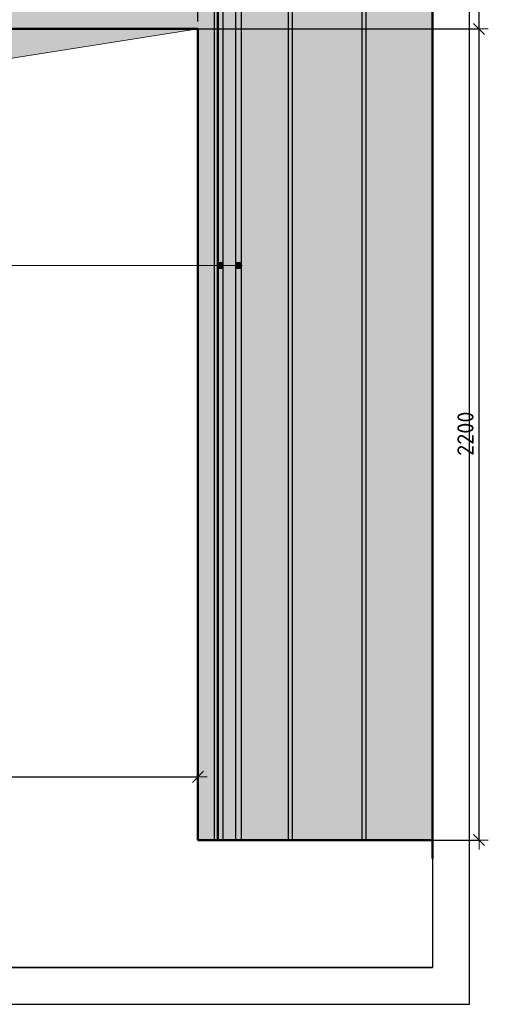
# Model space of a CAD drawing. Header units: millimetres. Extents: x -27380 to 48638, y 46540 to 72525.
# Tile 71 of 106: x 37601 to 38871, y 52154 to 54824. Entities that reach past the tile are written whole.
import ezdxf

# ---------------------------------------------------------------- set-up
doc = ezdxf.new("R2010")
doc.units = ezdxf.units.MM
doc.header["$PDMODE"] = 65
for name, color, linetype, lineweight in [('Standard', 7, 'Continuous', 25), ('Арм.стержн. вертикальными 1', 22, 'Continuous', 35), ('Арм.стержн. Доп. арматура', 180, 'Continuous', 35), ('Размерная линия_ общее', 7, 'Continuous', 13), ('Фундамент (1)', 7, 'Continuous', 35)]:
    doc.layers.add(name, color=color, linetype=linetype, lineweight=lineweight)
doc.styles.add('ISOCPEUR', font='ISOCPEUR')
doc.dimstyles.new('DIMSTYLE_7', dxfattribs={"dimtxt": 44, "dimasz": 50, "dimexe": 0, "dimexo": 0, "dimgap": 22, "dimtad": 2, "dimdec": 0, "dimrnd": 5, "dimzin": 12, "dimdsep": 46, "dimtxsty": 'ISOCPEUR', "dimblk1": 'ALL_ML_STRICH', "dimblk2": 'ALL_ML_STRICH', "dimsah": 1, "dimcen": 0, "dimclrd": 7, "dimclre": 256, "dimclrt": 7, "dimadec": 0, "dimazin": 0, "dimtfac": 1, "dimtdec": 0, "dimtix": 1, "dimtmove": 2, "dimatfit": 3, "dimfxl": 0, "dimtzin": 0, "dimlwd": 0, "dimlwe": -3, "dimarcsym": 0})

# ---------------------------------------------------------------- blocks, each defined once
blk = doc.blocks.new('ALL_ML_STRICH')
at = {"color": 0, "linetype": 'ByBlock', "lineweight": -2}
for p, q in [((-1, 0), (0.5, 0)), ((-0.3, -0.3), (0.3, 0.3)), ((0, -0.5), (0, 0.5))]:
    blk.add_line(p, q, dxfattribs=at)
blk = doc.blocks.new('*D274')
at = {"layer": 'DEFPOINTS', "color": 7, "linetype": 'Continuous', "lineweight": 13, "transparency": 33554687}
for p in [(38084, 55019.5), (38684, 54916.2), (38084, 54799.2)]:
    blk.add_point(p, dxfattribs=at)
at = {"layer": 'Размерная линия_ общее', "color": 253, "linetype": 'Continuous', "lineweight": -2, "true_color": 0xa0a0a0, "transparency": 33554687}
for p, q in [((38084, 54819.2), (38084, 55019.5)), ((38684, 54936.2), (38684, 55019.5))]:
    blk.add_line(p, q, dxfattribs=at)
at = {"layer": 'Размерная линия_ общее', "color": 7, "linetype": 'Continuous', "lineweight": -2, "transparency": 33554687}
blk.add_line((38084, 55019.5), (38684, 55019.5), dxfattribs=at)
at = {"layer": 'Размерная линия_ общее', "color": 7, "linetype": 'Continuous', "lineweight": 13, "transparency": 33554687, "xscale": 50, "yscale": 50, "zscale": 50, "rotation": 180}
blk.add_blockref('ALL_ML_STRICH', (38084, 55019.5), dxfattribs=at)
at = {"layer": 'Размерная линия_ общее', "color": 7, "linetype": 'Continuous', "lineweight": 13, "transparency": 33554687, "xscale": 50, "yscale": 50, "zscale": 50}
blk.add_blockref('ALL_ML_STRICH', (38684, 55019.5), dxfattribs=at)
at = {"layer": 'Размерная линия_ общее', "color": 7, "linetype": 'Continuous', "lineweight": 13, "transparency": 33554687, "insert": (38386.2, 55056.5), "char_height": 44, "width": 132, "attachment_point": 5, "style": 'ISOCPEUR'}
blk.add_mtext('\\A1;{600}', dxfattribs=at)
blk = doc.blocks.new('*D275')
at = {"layer": 'DEFPOINTS', "color": 7, "linetype": 'Continuous', "lineweight": 13, "transparency": 33554687}
for p in [(37829, 54799.2), (38396.8, 52599.2), (38846.1, 52599.2)]:
    blk.add_point(p, dxfattribs=at)
at = {"layer": 'Размерная линия_ общее', "color": 253, "linetype": 'Continuous', "lineweight": -2, "true_color": 0xa0a0a0, "transparency": 33554687}
for p, q in [((37849, 54799.2), (38846.1, 54799.2)), ((38416.8, 52599.2), (38846.1, 52599.2))]:
    blk.add_line(p, q, dxfattribs=at)
at = {"layer": 'Размерная линия_ общее', "color": 7, "linetype": 'Continuous', "lineweight": -2, "transparency": 33554687}
blk.add_line((38846.1, 52599.2), (38846.1, 54799.2), dxfattribs=at)
at = {"layer": 'Размерная линия_ общее', "color": 7, "linetype": 'Continuous', "lineweight": 13, "transparency": 33554687, "xscale": 50, "yscale": 50, "zscale": 50}
for p, rotation in [((38846.1, 54799.2), 90), ((38846.1, 52599.2), 270)]:
    blk.add_blockref('ALL_ML_STRICH', p, dxfattribs=dict(at, rotation=rotation))
at = {"layer": 'Размерная линия_ общее', "color": 7, "linetype": 'Continuous', "lineweight": 13, "transparency": 33554687, "insert": (38809.1, 53701.4), "char_height": 44, "width": 176, "attachment_point": 5, "rotation": 90, "style": 'ISOCPEUR'}
blk.add_mtext('\\A1;{2200}', dxfattribs=at)
blk = doc.blocks.new('*D276')
at = {"layer": 'DEFPOINTS', "color": 7, "linetype": 'Continuous', "lineweight": 13, "transparency": 33554687}
for p in [(38578.8, 55719.2), (37829, 54799.2), (38846.1, 54799.2)]:
    blk.add_point(p, dxfattribs=at)
at = {"layer": 'Размерная линия_ общее', "color": 253, "linetype": 'Continuous', "lineweight": -2, "true_color": 0xa0a0a0, "transparency": 33554687}
for p, q in [((38598.8, 55719.2), (38846.1, 55719.2)), ((37849, 54799.2), (38846.1, 54799.2))]:
    blk.add_line(p, q, dxfattribs=at)
at = {"layer": 'Размерная линия_ общее', "color": 7, "linetype": 'Continuous', "lineweight": -2, "transparency": 33554687}
blk.add_line((38846.1, 54799.2), (38846.1, 55719.2), dxfattribs=at)
at = {"layer": 'Размерная линия_ общее', "color": 7, "linetype": 'Continuous', "lineweight": 13, "transparency": 33554687, "xscale": 50, "yscale": 50, "zscale": 50}
for p, rotation in [((38846.1, 55719.2), 90), ((38846.1, 54799.2), 270)]:
    blk.add_blockref('ALL_ML_STRICH', p, dxfattribs=dict(at, rotation=rotation))
at = {"layer": 'Размерная линия_ общее', "color": 7, "linetype": 'Continuous', "lineweight": 13, "transparency": 33554687, "insert": (38809.1, 55261.4), "char_height": 44, "width": 132, "attachment_point": 5, "rotation": 90, "style": 'ISOCPEUR'}
blk.add_mtext('\\A1;{920}', dxfattribs=at)
blk = doc.blocks.new('*D283')
at = {"layer": 'DEFPOINTS', "color": 7, "linetype": 'Continuous', "lineweight": 13, "transparency": 33554687}
for p in [(36684, 52770.8), (36684, 52599.2), (38084, 52599.2)]:
    blk.add_point(p, dxfattribs=at)
at = {"layer": 'Размерная линия_ общее', "color": 253, "linetype": 'Continuous', "lineweight": -2, "true_color": 0xa0a0a0, "transparency": 33554687}
for p, q in [((36684, 52619.2), (36684, 52770.8)), ((38084, 52619.2), (38084, 52770.8))]:
    blk.add_line(p, q, dxfattribs=at)
at = {"layer": 'Размерная линия_ общее', "color": 7, "linetype": 'Continuous', "lineweight": -2, "transparency": 33554687}
blk.add_line((36684, 52770.8), (38084, 52770.8), dxfattribs=at)
at = {"layer": 'Размерная линия_ общее', "color": 7, "linetype": 'Continuous', "lineweight": 13, "transparency": 33554687, "xscale": 50, "yscale": 50, "zscale": 50, "rotation": 180}
blk.add_blockref('ALL_ML_STRICH', (36684, 52770.8), dxfattribs=at)
at = {"layer": 'Размерная линия_ общее', "color": 7, "linetype": 'Continuous', "lineweight": 13, "transparency": 33554687, "xscale": 50, "yscale": 50, "zscale": 50}
blk.add_blockref('ALL_ML_STRICH', (38084, 52770.8), dxfattribs=at)
at = {"layer": 'Размерная линия_ общее', "color": 7, "linetype": 'Continuous', "lineweight": 13, "transparency": 33554687, "insert": (37388.4, 52807.8), "char_height": 44, "width": 176, "attachment_point": 5, "style": 'ISOCPEUR'}
blk.add_mtext('\\A1;{1400}', dxfattribs=at)

msp = doc.modelspace()

# ---------------------------------------------------------------- hatches: boundary and pattern name
at = {"layer": 'Standard', "linetype": 'Continuous', "lineweight": 13, "transparency": 33554687}
h = msp.add_hatch(color=7, dxfattribs=at)
h.paths.add_polyline_path([(36684, 54799.2), (38084, 54799.2), (38084, 52599.2), (38719.8, 52599.2), (38719.8, 57279.2), (36409, 57279.2), (36409, 52599.2), (36684, 52599.2)])
h.paths.add_polyline_path([(36504, 53769.2), (36503.9, 53767.1), (36503.6, 53765), (36503.1, 53763), (36502.3, 53761.1), (36501.4, 53759.2), (36500.2, 53757.4), (36498.9, 53755.8), (36497.4, 53754.3), (36495.8, 53753), (36494, 53751.9), (36492.2, 53750.9), (36490.2, 53750.2), (36488.2, 53749.6), (36486.1, 53749.3), (36484, 53749.2), (36481.9, 53749.3), (36479.9, 53749.6), (36477.9, 53750.2), (36475.9, 53750.9), (36474, 53751.9), (36472.3, 53753), (36470.7, 53754.3), (36469.2, 53755.8), (36467.9, 53757.4), (36466.7, 53759.2), (36465.8, 53761.1), (36465, 53763), (36464.5, 53765), (36464.1, 53767.1), (36464, 53769.2), (36464.1, 53771.3), (36464.5, 53773.3), (36465, 53775.4), (36465.8, 53777.3), (36466.7, 53779.2), (36467.9, 53780.9), (36469.2, 53782.6), (36470.7, 53784.1), (36472.3, 53785.4), (36474, 53786.5), (36475.9, 53787.5), (36477.9, 53788.2), (36479.9, 53788.8), (36481.9, 53789.1), (36484, 53789.2), (36486.1, 53789.1), (36488.2, 53788.8), (36490.2, 53788.2), (36492.2, 53787.5), (36494, 53786.5), (36495.8, 53785.4), (36497.4, 53784.1), (36498.9, 53782.6), (36500.2, 53780.9), (36501.4, 53779.2), (36502.3, 53777.3), (36503.1, 53775.4), (36503.6, 53773.3), (36503.9, 53771.3)], flags=16)
at = {"layer": 'Арм.стержн. Доп. арматура', "linetype": 'Continuous', "lineweight": 13, "transparency": 33554687}
for points in [[(38136.3, 54153.2), (38136.3, 54162.2), (38135, 54157.7)], [(38136.3, 54153.2), (38136.3, 54162.2), (38135, 54157.7)], [(38136.3, 54162.2), (38139.5, 54149.9), (38139.5, 54165.4)], [(38136.3, 54162.2), (38139.5, 54149.9), (38139.5, 54165.4)], [(38136.3, 54162.2), (38136.3, 54153.2), (38139.5, 54149.9)], [(38136.3, 54162.2), (38136.3, 54153.2), (38139.5, 54149.9)], [(38139.5, 54165.4), (38144, 54148.7), (38144, 54166.7)], [(38139.5, 54165.4), (38144, 54148.7), (38144, 54166.7)], [(38139.5, 54165.4), (38139.5, 54149.9), (38144, 54148.7)], [(38139.5, 54165.4), (38139.5, 54149.9), (38144, 54148.7)], [(38144, 54166.7), (38144, 54148.7), (38148.5, 54149.9)], [(38144, 54166.7), (38148.5, 54149.9), (38148.5, 54165.4)], [(38144, 54166.7), (38144, 54148.7), (38148.5, 54149.9)], [(38144, 54166.7), (38148.5, 54149.9), (38148.5, 54165.4)], [(38148.5, 54165.4), (38148.5, 54149.9), (38151.8, 54153.2)], [(38148.5, 54165.4), (38151.8, 54153.2), (38151.8, 54162.2)], [(38148.5, 54165.4), (38148.5, 54149.9), (38151.8, 54153.2)], [(38148.5, 54165.4), (38151.8, 54153.2), (38151.8, 54162.2)], [(38151.8, 54162.2), (38151.8, 54153.2), (38153, 54157.7)], [(38151.8, 54162.2), (38151.8, 54153.2), (38153, 54157.7)], [(38186.3, 54153.2), (38186.3, 54162.2), (38185, 54157.7)], [(38186.3, 54153.2), (38186.3, 54162.2), (38185, 54157.7)], [(38186.3, 54162.2), (38189.5, 54149.9), (38189.5, 54165.4)], [(38186.3, 54162.2), (38189.5, 54149.9), (38189.5, 54165.4)], [(38186.3, 54162.2), (38186.3, 54153.2), (38189.5, 54149.9)], [(38186.3, 54162.2), (38186.3, 54153.2), (38189.5, 54149.9)], [(38189.5, 54165.4), (38194, 54148.7), (38194, 54166.7)], [(38189.5, 54165.4), (38194, 54148.7), (38194, 54166.7)], [(38189.5, 54165.4), (38189.5, 54149.9), (38194, 54148.7)], [(38189.5, 54165.4), (38189.5, 54149.9), (38194, 54148.7)], [(38194, 54166.7), (38194, 54148.7), (38198.5, 54149.9)], [(38194, 54166.7), (38198.5, 54149.9), (38198.5, 54165.4)], [(38194, 54166.7), (38194, 54148.7), (38198.5, 54149.9)], [(38194, 54166.7), (38198.5, 54149.9), (38198.5, 54165.4)], [(38198.5, 54165.4), (38198.5, 54149.9), (38201.8, 54153.2)], [(38198.5, 54165.4), (38201.8, 54153.2), (38201.8, 54162.2)], [(38198.5, 54165.4), (38198.5, 54149.9), (38201.8, 54153.2)], [(38198.5, 54165.4), (38201.8, 54153.2), (38201.8, 54162.2)], [(38201.8, 54162.2), (38201.8, 54153.2), (38203, 54157.7)], [(38201.8, 54162.2), (38201.8, 54153.2), (38203, 54157.7)]]:
    msp.add_hatch(color=7, dxfattribs=at).paths.add_polyline_path(points)
at = {"layer": 'Фундамент (1)', "linetype": 'Continuous', "lineweight": 13, "true_color": 0x2d2d2d, "transparency": 33554687}
msp.add_hatch(color=250, dxfattribs=at).paths.add_polyline_path([(36875, 54608.3), (38084, 54799.2), (36684, 54799.2), (36684, 52599.2)])

# ---------------------------------------------------------------- linework, layer by layer
at = {"color": 52, "linetype": 'Continuous', "lineweight": -3, "transparency": 33554687}
for p, q in [((38719.8, 57393.8), (38719.8, 52254)), ((38719.8, 57393.8), (38719.8, 52254)), ((34190.7, 52254), (38719.8, 52254)), ((38719.8, 52254), (34190.7, 52254))]:
    msp.add_line(p, q, dxfattribs=at)
at = {"layer": 'Standard', "color": 7, "linetype": 'Continuous', "lineweight": 50, "transparency": 33554687}
for p, q in [((38719.8, 57329.2), (38719.8, 52549.2)), ((36684, 54799.2), (38084, 54799.2)), ((38084, 54799.2), (38084, 52599.2)), ((38719.8, 52599.2), (38084, 52599.2))]:
    msp.add_line(p, q, dxfattribs=at)
at = {"layer": 'Standard', "color": 7, "linetype": 'Continuous', "lineweight": 25, "transparency": 33554687}
msp.add_lwpolyline([(34090.7, 52154), (38819.8, 52154), (38819.8, 57493.8), (34090.7, 57493.8), (34090.7, 52154)], dxfattribs=at)
at = {"layer": 'Standard', "color": 7, "linetype": 'Continuous', "lineweight": 13, "transparency": 33554687}
msp.add_lwpolyline([(36684, 52599.2), (36875, 54608.3), (38084, 54799.2)], dxfattribs=at)
at = {"layer": 'Арм.стержн. вертикальными 1', "color": 4, "linetype": 'Continuous', "lineweight": 25, "transparency": 33554687}
for points in [[(38129, 52599.2), (38129, 57254.2), (38139, 57254.2), (38139, 52599.2), (38129, 52599.2)], [(38129, 52599.2), (38129, 57254.2), (38139, 57254.2), (38139, 52599.2), (38129, 52599.2)], [(38329, 52599.2), (38329, 57254.2), (38339, 57254.2), (38339, 52599.2), (38329, 52599.2)], [(38329, 52599.2), (38329, 57254.2), (38339, 57254.2), (38339, 52599.2), (38329, 52599.2)], [(38529, 52599.2), (38529, 57254.2), (38539, 57254.2), (38539, 52599.2), (38529, 52599.2)], [(38529, 52599.2), (38529, 57254.2), (38539, 57254.2), (38539, 52599.2), (38529, 52599.2)]]:
    msp.add_lwpolyline(points, dxfattribs=at)
at = {"layer": 'Арм.стержн. Доп. арматура', "color": 7, "linetype": 'Continuous', "lineweight": 13, "transparency": 33554687}
for p, q in [((37519.2, 54157.7), (38144, 54157.7)), ((37519.2, 54157.7), (38194, 54157.7)), ((37519.2, 54157.7), (38144, 54157.7)), ((37519.2, 54157.7), (38194, 54157.7)), ((38135, 54157.7), (38135, 54157.7)), ((38135, 54157.7), (38135, 54157.7)), ((38144, 54166.7), (38144, 54166.7)), ((38144, 54166.7), (38144, 54166.7)), ((38153, 54157.7), (38153, 54157.7)), ((38153, 54157.7), (38153, 54157.7)), ((38185, 54157.7), (38185, 54157.7)), ((38185, 54157.7), (38185, 54157.7)), ((38194, 54166.7), (38194, 54166.7)), ((38194, 54166.7), (38194, 54166.7)), ((38203, 54157.7), (38203, 54157.7)), ((38203, 54157.7), (38203, 54157.7)), ((38144, 54148.7), (38144, 54148.7)), ((38144, 54148.7), (38144, 54148.7)), ((38194, 54148.7), (38194, 54148.7)), ((38194, 54148.7), (38194, 54148.7))]:
    msp.add_line(p, q, dxfattribs=at)
at = {"layer": 'Арм.стержн. Доп. арматура', "color": 7, "linetype": 'Continuous', "lineweight": 25, "transparency": 33554687}
for points in [[(38137, 52599.2), (38137, 55399.2), (38151, 55399.2), (38151, 52599.2), (38137, 52599.2)], [(38137, 52599.2), (38137, 55399.2), (38151, 55399.2), (38151, 52599.2), (38137, 52599.2)], [(38187, 52599.2), (38187, 55399.2), (38201, 55399.2), (38201, 52599.2), (38187, 52599.2)], [(38187, 52599.2), (38187, 55399.2), (38201, 55399.2), (38201, 52599.2), (38187, 52599.2)]]:
    msp.add_lwpolyline(points, dxfattribs=at)
at = {"layer": 'Арм.стержн. Доп. арматура', "color": 7, "linetype": 'Continuous', "lineweight": 13, "transparency": 33554687}
for centre in [(38144, 54157.7), (38144, 54157.7), (38194, 54157.7), (38194, 54157.7)]:
    msp.add_circle(centre, 9, dxfattribs=at)

# ---------------------------------------------------------------- dimensions: what is measured, and where the dimension line sits
at = {"layer": 'Размерная линия_ общее', "color": 7, "linetype": 'Continuous', "lineweight": 13, "transparency": 33554687}
for base, p1, p2, picture, middle in [((38846.1, 55719.2), (37849, 54799.2), (38598.8, 55719.2), '*D276', (38809.1, 55261.4)), ((38846.1, 54799.2), (38416.8, 52599.2), (37849, 54799.2), '*D275', (38809.1, 53701.4))]:
    dim = msp.add_linear_dim(base=base, p1=p1, p2=p2, angle=90, dimstyle='DIMSTYLE_7', override={"dimpost": '<>', "dimclrd": 7, "dimclre": 253, "dimclrt": 7, "dimlwd": 0, "dimlwe": 65533}, dxfattribs=at)
    dim.commit()
    dim.dimension.update_dxf_attribs({"geometry": picture, "text_midpoint": middle, "dimtype": 160})
for base, p1, p2, picture, middle in [((38684, 55019.5), (38084, 54819.2), (38684, 54936.2), '*D274', (38386.2, 55056.5)), ((38084, 52770.8), (36684, 52619.2), (38084, 52619.2), '*D283', (37388.4, 52807.8))]:
    dim = msp.add_linear_dim(base=base, p1=p1, p2=p2, dimstyle='DIMSTYLE_7', override={"dimpost": '<>', "dimclrd": 7, "dimclre": 253, "dimclrt": 7, "dimlwd": 0, "dimlwe": 65533}, dxfattribs=at)
    dim.commit()
    dim.dimension.update_dxf_attribs({"geometry": picture, "text_midpoint": middle, "dimtype": 160})

doc.saveas('drawing.dxf')
